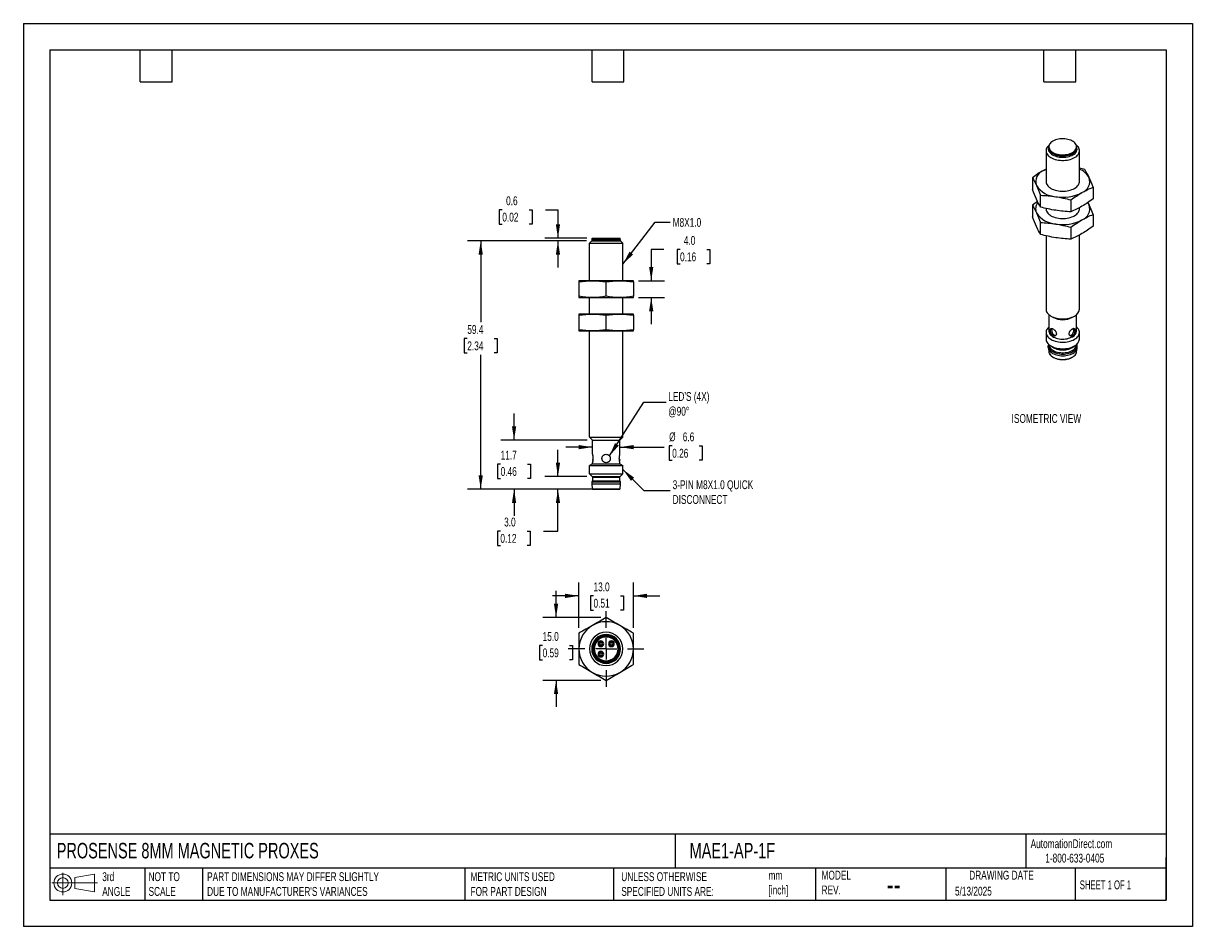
# Model space of a CAD drawing. Header units: millimetres. Extents: x 0 to 279, y 0 to 216.
import ezdxf

# ---------------------------------------------------------------- set-up
doc = ezdxf.new("R2010")
doc.units = ezdxf.units.MM
doc.linetypes.add('CENTERX2', pattern=[20.32, 12.7, -2.54, 2.54, -2.54])
doc.layers.add('CENTER', color=40, linetype='CENTERX2')
doc.layers.add('DIMENSIONS', color=140, linetype='Continuous', lineweight=25)
doc.layers.add('TEXT', color=140, linetype='Continuous', lineweight=25)
doc.styles.add('SLDTEXTSTYLE0', font='TXT', dxfattribs={"width": 0.7})
doc.styles.add('SLDTEXTSTYLE1', font='TXT', dxfattribs={"width": 0.65})
doc.dimstyles.new('SLDDIMSTYLE0', dxfattribs={"dimtxt": 2.158008, "dimasz": 3.302, "dimexe": 0, "dimexo": 0.0625, "dimgap": 0.539502, "dimtad": 0, "dimtih": 1, "dimtoh": 1, "dimdec": 1, "dimrnd": 1e-09, "dimzin": 4, "dimdsep": 46, "dimtxsty": 'SLDTEXTSTYLE0', "dimsah": 1, "dimcen": 0.09, "dimadec": 0, "dimazin": 1, "dimtfac": 1, "dimtdec": 1, "dimtmove": 0, "dimatfit": 0, "dimfxl": 0, "dimfrac": 2, "dimtolj": 1, "dimtzin": 12, "dimarcsym": 0})
doc.dimstyles.new('SLDDIMSTYLE1', dxfattribs={"dimtxt": 2.158008, "dimasz": 3.302, "dimexe": 0, "dimexo": 0.0625, "dimgap": 0.539502, "dimtad": 0, "dimtih": 1, "dimtoh": 1, "dimdec": 1, "dimrnd": 1e-09, "dimzin": 12, "dimdsep": 46, "dimtxsty": 'SLDTEXTSTYLE0', "dimsah": 1, "dimcen": 0.09, "dimadec": 0, "dimazin": 3, "dimtfac": 1, "dimtdec": 1, "dimtmove": 0, "dimatfit": 0, "dimfxl": 0, "dimfrac": 2, "dimtolj": 1, "dimtzin": 12, "dimarcsym": 0})
doc.dimstyles.new('SLDDIMSTYLE2', dxfattribs={"dimtxt": 2.158008, "dimasz": 3.302, "dimexe": 0, "dimexo": 0.0625, "dimgap": 0.539502, "dimtad": 0, "dimtih": 1, "dimtoh": 1, "dimdec": 1, "dimrnd": 1e-09, "dimzin": 12, "dimdsep": 46, "dimtxsty": 'SLDTEXTSTYLE0', "dimsah": 1, "dimcen": 0.09, "dimadec": 0, "dimazin": 3, "dimtfac": 1, "dimtdec": 1, "dimtofl": 0, "dimtmove": 0, "dimatfit": 3, "dimfxl": 0, "dimfrac": 2, "dimtolj": 1, "dimtzin": 12, "dimarcsym": 0})
doc.dimstyles.new('SLDDIMSTYLE3', dxfattribs={"dimtxt": 2.158008, "dimasz": 3.302, "dimexe": 0, "dimexo": 0.0625, "dimgap": 0.539502, "dimtad": 0, "dimtih": 1, "dimtoh": 1, "dimdec": 1, "dimrnd": 1e-09, "dimdsep": 46, "dimtxsty": 'SLDTEXTSTYLE0', "dimsah": 1, "dimcen": 0.09, "dimadec": 0, "dimazin": 2, "dimtfac": 1, "dimtdec": 1, "dimtmove": 0, "dimatfit": 0, "dimfxl": 0, "dimfrac": 2, "dimtolj": 1, "dimtzin": 12, "dimarcsym": 0})
doc.dimstyles.new('SLDDIMSTYLE4', dxfattribs={"dimtxt": 0.18, "dimasz": 3.302, "dimexe": 0, "dimexo": 0.0625, "dimgap": 0, "dimtad": 0, "dimtih": 1, "dimtoh": 1, "dimdec": 0, "dimrnd": 1e-09, "dimzin": 0, "dimdsep": 46, "dimtxsty": 'Standard', "dimsah": 1, "dimcen": 0.09, "dimadec": 0, "dimazin": 0, "dimtfac": 3.302, "dimtdec": 0, "dimtofl": 0, "dimtmove": 0, "dimatfit": 3, "dimfxl": 0, "dimfrac": 2, "dimtolj": 1, "dimtzin": 0, "dimarcsym": 0})

# ---------------------------------------------------------------- blocks, each defined once
blk = doc.blocks.new('Block11')
at = {"color": 7, "linetype": 'Continuous', "lineweight": 18}
for p, q in [((0, 2.88), (10.87, 2.88)), ((2.59, 5.31), (2.59, 0)), ((5.48, 4.17), (10.18, 5.03)), ((5.48, 1.6), (5.48, 4.17)), ((10.18, 5.03), (10.18, 0.73)), ((5.48, 1.6), (10.18, 0.73))]:
    blk.add_line(p, q, dxfattribs=at)
for radius in [2.15, 1.29]:
    blk.add_circle((2.59, 2.88), radius, dxfattribs=at)
blk = doc.blocks.new('Block12')
at = {"color": 7, "linetype": 'Continuous'}
blk.add_blockref('Block11', (0, 0), dxfattribs=at)
blk = doc.blocks.new('_D')
at = {"layer": 'DIMENSIONS'}
for p, q in [((153.03, 161.86), (150.03, 161.86)), ((150.03, 161.86), (150.03, 154.39)), ((156.92, 161.86), (156.2, 161.86)), ((156.2, 161.86), (156.2, 158.43)), ((163.33, 161.86), (164.06, 161.86)), ((164.06, 161.86), (164.06, 158.43)), ((156.2, 158.43), (156.92, 158.43)), ((164.06, 158.43), (163.33, 158.43)), ((147.03, 154.39), (153.2, 154.39)), ((147.03, 150.39), (153.2, 150.39)), ((150.03, 150.39), (150.03, 144.04))]:
    blk.add_line(p, q, dxfattribs=at)
for points in [[(150.03, 154.39), (150.54, 157.69), (149.52, 157.69)], [(150.03, 150.39), (149.52, 147.08), (150.54, 147.08)]]:
    blk.add_solid(points, dxfattribs=at)
at = {"layer": 'DIMENSIONS', "char_height": 2.117, "attachment_point": 1, "style": 'SLDTEXTSTYLE0'}
for s, insert in [('4.0', (157.82, 165.08)), ('0.16', (156.92, 161.16))]:
    blk.add_mtext(s, dxfattribs=dict(at, insert=insert))
blk = doc.blocks.new('_D_1')
at = {"layer": 'DIMENSIONS'}
for p, q in [((127.74, 107.6), (127.74, 113.95)), ((134.64, 107.6), (124.57, 107.6)), ((135.72, 104.56), (124.57, 104.56)), ((127.74, 94.56), (127.74, 104.56)), ((113.98, 94.56), (113.26, 94.56)), ((113.26, 94.56), (113.26, 91.13)), ((120.4, 94.56), (121.12, 94.56)), ((121.12, 94.56), (121.12, 91.13)), ((124.29, 94.56), (127.74, 94.56)), ((113.26, 91.13), (113.98, 91.13)), ((121.12, 91.13), (120.4, 91.13))]:
    blk.add_line(p, q, dxfattribs=at)
for points in [[(127.74, 107.6), (128.25, 110.9), (127.24, 110.9)], [(127.74, 104.56), (127.24, 101.25), (128.25, 101.25)]]:
    blk.add_solid(points, dxfattribs=at)
at = {"layer": 'DIMENSIONS', "char_height": 2.117, "attachment_point": 1, "style": 'SLDTEXTSTYLE0'}
for s, insert in [('3.0', (114.88, 97.77)), ('0.12', (113.98, 93.86))]:
    blk.add_mtext(s, dxfattribs=dict(at, insert=insert))
blk = doc.blocks.new('_D_2')
at = {"layer": 'DIMENSIONS'}
for p, q in [((117.26, 116.3), (117.26, 122.65)), ((134.69, 116.3), (114.08, 116.3)), ((114.05, 110.56), (113.33, 110.56)), ((113.33, 110.56), (113.33, 107.13)), ((120.46, 110.56), (121.19, 110.56)), ((121.19, 110.56), (121.19, 107.13)), ((113.33, 107.13), (114.05, 107.13)), ((121.19, 107.13), (120.46, 107.13)), ((134.78, 104.56), (114.08, 104.56)), ((117.26, 104.56), (117.26, 98.21))]:
    blk.add_line(p, q, dxfattribs=at)
for points in [[(117.26, 116.3), (117.77, 119.6), (116.75, 119.6)], [(117.26, 104.56), (116.75, 101.25), (117.77, 101.25)]]:
    blk.add_solid(points, dxfattribs=at)
at = {"layer": 'DIMENSIONS', "char_height": 2.117, "attachment_point": 1, "style": 'SLDTEXTSTYLE0'}
for s, insert in [('11.7', (114.05, 113.77)), ('0.46', (114.05, 109.86))]:
    blk.add_mtext(s, dxfattribs=dict(at, insert=insert))
blk = doc.blocks.new('_D_3')
at = {"layer": 'DIMENSIONS'}
for p, q in [((134.54, 163.93), (106.11, 163.93)), ((109.29, 163.93), (109.29, 144.5)), ((106.08, 140.59), (105.36, 140.59)), ((105.36, 140.59), (105.36, 137.16)), ((112.49, 140.59), (113.22, 140.59)), ((113.22, 140.59), (113.22, 137.16)), ((105.36, 137.16), (106.08, 137.16)), ((113.22, 137.16), (112.49, 137.16)), ((109.29, 104.56), (109.29, 136.68)), ((135.72, 104.56), (106.11, 104.56))]:
    blk.add_line(p, q, dxfattribs=at)
for points in [[(109.29, 163.93), (108.78, 160.63), (109.79, 160.63)], [(109.29, 104.56), (109.79, 107.86), (108.78, 107.86)]]:
    blk.add_solid(points, dxfattribs=at)
at = {"layer": 'DIMENSIONS', "char_height": 2.117, "attachment_point": 1, "style": 'SLDTEXTSTYLE0'}
for s, insert in [('59.4', (106.08, 143.8)), ('2.34', (106.08, 139.89))]:
    blk.add_mtext(s, dxfattribs=dict(at, insert=insert))
blk = doc.blocks.new('_D_4')
at = {"layer": 'DIMENSIONS'}
for p, q in [((114.45, 171.35), (113.73, 171.35)), ((113.73, 171.35), (113.73, 167.92)), ((120.86, 171.35), (121.59, 171.35)), ((121.59, 171.35), (121.59, 167.92)), ((124.75, 171.35), (127.74, 171.35)), ((127.74, 171.35), (127.74, 164.55)), ((113.73, 167.92), (114.45, 167.92)), ((121.59, 167.92), (120.86, 167.92)), ((134.68, 164.55), (124.57, 164.55)), ((134.54, 163.93), (124.57, 163.93)), ((127.74, 163.93), (127.74, 157.58))]:
    blk.add_line(p, q, dxfattribs=at)
for points in [[(127.74, 164.55), (128.25, 167.85), (127.24, 167.85)], [(127.74, 163.93), (127.24, 160.63), (128.25, 160.63)]]:
    blk.add_solid(points, dxfattribs=at)
at = {"layer": 'DIMENSIONS', "char_height": 2.117, "attachment_point": 1, "style": 'SLDTEXTSTYLE0'}
for s, insert in [('0.6', (115.35, 174.56)), ('0.02', (114.45, 170.65))]:
    blk.add_mtext(s, dxfattribs=dict(at, insert=insert))
blk = doc.blocks.new('_D_5')
at = {"layer": 'DIMENSIONS'}
for p, q in [((135.96, 114.61), (129.61, 114.61)), ((142.56, 114.61), (153.11, 114.61)), ((155.04, 114.92), (154.32, 114.92)), ((154.32, 114.92), (154.32, 111.49)), ((161.46, 114.92), (162.18, 114.92)), ((162.18, 114.92), (162.18, 111.49)), ((135.96, 111.63), (135.96, 111.44)), ((142.56, 111.63), (142.56, 111.44)), ((154.32, 111.49), (155.04, 111.49)), ((162.18, 111.49), (161.46, 111.49))]:
    blk.add_line(p, q, dxfattribs=at)
for points in [[(135.96, 114.61), (132.66, 115.12), (132.66, 114.1)], [(142.56, 114.61), (145.86, 114.1), (145.86, 115.12)]]:
    blk.add_solid(points, dxfattribs=at)
at = {"layer": 'DIMENSIONS', "char_height": 2.117, "attachment_point": 1, "style": 'SLDTEXTSTYLE0'}
for s, insert in [('%%c', (154.31, 118.13)), ('6.6', (157.57, 118.13)), ('0.26', (155.04, 114.21))]:
    blk.add_mtext(s, dxfattribs=dict(at, insert=insert))
blk = doc.blocks.new('_D_6')
at = {"layer": 'DIMENSIONS'}
for p, q in [((132.76, 71.4), (132.76, 82.23)), ((145.76, 71.4), (145.76, 82.23)), ((132.76, 79.06), (126.41, 79.06)), ((136.24, 79.06), (135.52, 79.06)), ((135.52, 79.06), (135.52, 75.63)), ((142.65, 79.06), (143.38, 79.06)), ((143.38, 79.06), (143.38, 75.63)), ((145.76, 79.06), (152.11, 79.06)), ((135.52, 75.63), (136.24, 75.63)), ((143.38, 75.63), (142.65, 75.63))]:
    blk.add_line(p, q, dxfattribs=at)
for points in [[(132.76, 79.06), (129.46, 79.57), (129.46, 78.55)], [(145.76, 79.06), (149.06, 78.55), (149.06, 79.57)]]:
    blk.add_solid(points, dxfattribs=at)
at = {"layer": 'DIMENSIONS', "char_height": 2.117, "attachment_point": 1, "style": 'SLDTEXTSTYLE0'}
for s, insert in [('13.0', (136.24, 82.27)), ('0.51', (136.24, 78.36))]:
    blk.add_mtext(s, dxfattribs=dict(at, insert=insert))
blk = doc.blocks.new('_D_7')
at = {"layer": 'DIMENSIONS'}
for p, q in [((127.29, 73.88), (127.29, 80.23)), ((137.99, 73.88), (124.11, 73.88)), ((124.08, 67.21), (123.36, 67.21)), ((123.36, 67.21), (123.36, 63.78)), ((130.5, 67.21), (131.22, 67.21)), ((131.22, 67.21), (131.22, 63.78)), ((123.36, 63.78), (124.08, 63.78)), ((131.22, 63.78), (130.5, 63.78)), ((137.99, 58.87), (124.11, 58.87)), ((127.29, 58.87), (127.29, 52.52))]:
    blk.add_line(p, q, dxfattribs=at)
for points in [[(127.29, 73.88), (127.8, 77.18), (126.78, 77.18)], [(127.29, 58.87), (126.78, 55.57), (127.8, 55.57)]]:
    blk.add_solid(points, dxfattribs=at)
at = {"layer": 'DIMENSIONS', "char_height": 2.117, "attachment_point": 1, "style": 'SLDTEXTSTYLE0'}
for s, insert in [('15.0', (124.08, 70.42)), ('0.59', (124.08, 66.5))]:
    blk.add_mtext(s, dxfattribs=dict(at, insert=insert))
blk = doc.blocks.new('SW_CENTERMARKSYMBOL_0')
at = {"layer": 'CENTER', "color": 0}
for p, q in [((0, 5.08), (0, 9.04)), ((-5.08, 0), (-9.04, 0)), ((0, 0), (-2.54, 0)), ((0, 0), (0, 2.54)), ((0, 0), (0, -2.54)), ((0, 0), (2.54, 0)), ((5.08, 0), (9.04, 0)), ((0, -5.08), (0, -9.04))]:
    blk.add_line(p, q, dxfattribs=at)

msp = doc.modelspace()

# ---------------------------------------------------------------- linework, layer by layer
at = {"color": 7, "linetype": 'Continuous'}
for p, q in [((0, 215.9), (0, 0)), ((0, 215.9), (279.4, 215.9)), ((279.4, 215.9), (279.4, 0)), ((279.4, 0), (0, 0))]:
    msp.add_line(p, q, dxfattribs=at)
for p, q in [((244.37, 185.45), (244.37, 178.11)), ((245.03, 186.24), (245.03, 186.13)), ((245.05, 186.4), (245.05, 186.24)), ((251.68, 186.24), (251.68, 186.4)), ((251.7, 186.13), (251.7, 186.24)), ((251.7, 186.11), (251.7, 186.13)), ((252.37, 178.11), (252.37, 185.45)), ((241.12, 179.01), (241.12, 176.18)), ((244.37, 181.08), (243.77, 180.76)), ((253.67, 180.95), (252.37, 181.27)), ((255.62, 176.76), (255.62, 173.94)), ((242.35, 173.34), (241.12, 172.47)), ((243.06, 172), (243.06, 174.82)), ((250.31, 173.7), (250.31, 170.87)), ((241.12, 172.47), (241.12, 169.65)), ((244.37, 171.68), (244.37, 171.57)), ((252.37, 171.57), (252.37, 171.87)), ((254.65, 172.54), (254.38, 173.08)), ((243.06, 165.46), (243.06, 168.29)), ((255.62, 170.23), (255.62, 167.41)), ((244.37, 165.14), (244.37, 147.58)), ((250.31, 167.17), (250.31, 164.34)), ((252.37, 147.58), (252.37, 165.34)), ((135.81, 163.93), (135.26, 163.38)), ((135.26, 163.38), (143.26, 163.38)), ((135.26, 154.39), (135.26, 163.38)), ((135.81, 163.93), (142.71, 163.93)), ((135.93, 164.35), (142.6, 164.35)), ((135.93, 164.21), (135.93, 164.35)), ((135.93, 164.21), (142.6, 164.21)), ((135.95, 164.55), (142.58, 164.55)), ((135.95, 164.35), (135.95, 164.55)), ((142.58, 164.35), (142.58, 164.55)), ((142.6, 164.21), (142.6, 164.35)), ((142.71, 163.93), (143.26, 163.38)), ((143.26, 154.39), (143.26, 163.38)), ((136.01, 154.39), (132.76, 154.39)), ((132.76, 154.12), (132.76, 150.66)), ((142.51, 154.39), (136.01, 154.39)), ((139.26, 150.66), (139.26, 154.12)), ((145.76, 154.39), (142.51, 154.39)), ((145.76, 154.12), (145.76, 150.66)), ((132.76, 150.39), (136.01, 150.39)), ((135.26, 146.39), (135.26, 150.39)), ((136.01, 150.39), (142.51, 150.39)), ((142.51, 150.39), (145.76, 150.39)), ((143.26, 146.39), (143.26, 150.39)), ((136.01, 146.39), (132.76, 146.39)), ((132.76, 146.12), (132.76, 142.66)), ((142.51, 146.39), (136.01, 146.39)), ((139.26, 142.66), (139.26, 146.12)), ((145.76, 146.39), (142.51, 146.39)), ((145.76, 146.12), (145.76, 142.66)), ((245.07, 146.27), (245.07, 142.35)), ((245.54, 145.94), (246.03, 145.66)), ((250.7, 145.66), (251.2, 145.94)), ((251.67, 142.35), (251.67, 146.27)), ((132.76, 142.39), (136.01, 142.39)), ((135.26, 117), (135.26, 142.39)), ((136.01, 142.39), (142.51, 142.39)), ((142.51, 142.39), (145.76, 142.39)), ((143.26, 117), (143.26, 142.39)), ((244.37, 142.02), (244.37, 140.43)), ((252.37, 140.43), (252.37, 142.02)), ((244.92, 138.44), (244.92, 138.85)), ((244.93, 138.27), (245.07, 137.33)), ((245.12, 139.05), (245.12, 139.08)), ((245.54, 138.8), (246, 138.53)), ((250.74, 138.53), (251.2, 138.8)), ((251.62, 139.05), (251.62, 139.08)), ((251.67, 137.33), (251.8, 138.27)), ((251.82, 138.44), (251.82, 138.85)), ((135.26, 117), (143.26, 117)), ((135.96, 116.3), (135.26, 117)), ((135.96, 116.3), (142.56, 116.3)), ((135.96, 112.9), (135.96, 116.3)), ((142.56, 116.3), (143.26, 117)), ((142.56, 112.9), (142.56, 116.3)), ((135.96, 110.6), (135.26, 110.19)), ((135.26, 110.19), (143.26, 110.19)), ((135.26, 108.25), (135.26, 110.19)), ((135.96, 110.6), (135.96, 110.9)), ((135.96, 110.6), (142.56, 110.6)), ((142.56, 110.6), (142.56, 110.9)), ((142.56, 110.6), (143.26, 110.19)), ((143.26, 108.25), (143.26, 110.19)), ((135.26, 108.25), (143.26, 108.25)), ((135.91, 107.6), (135.26, 108.25)), ((136.01, 106.56), (135.81, 106.31)), ((135.81, 106.31), (135.81, 105.81)), ((135.81, 106.31), (136.82, 106.31)), ((135.91, 107.6), (142.61, 107.6)), ((136.08, 107.5), (136.01, 107.43)), ((136.01, 107.43), (136.01, 106.56)), ((136.01, 107.43), (136.96, 107.43)), ((136.01, 106.56), (136.96, 106.56)), ((136.08, 107.6), (136.08, 107.5)), ((136.08, 107.5), (137.01, 107.5)), ((136.82, 106.31), (142.71, 106.31)), ((136.96, 107.43), (142.51, 107.43)), ((136.96, 106.56), (142.51, 106.56)), ((137.01, 107.5), (142.44, 107.5)), ((142.44, 107.5), (142.44, 107.6)), ((142.51, 107.43), (142.44, 107.5)), ((142.51, 106.56), (142.51, 107.43)), ((142.71, 106.31), (142.51, 106.56)), ((142.61, 107.6), (143.26, 108.25)), ((142.71, 105.81), (142.71, 106.31)), ((135.81, 105.81), (135.95, 104.65)), ((135.81, 105.81), (136.82, 105.81)), ((135.95, 104.65), (136.92, 104.65)), ((136.05, 104.56), (136.99, 104.56)), ((136.82, 105.81), (142.71, 105.81)), ((136.92, 104.65), (142.57, 104.65)), ((136.99, 104.56), (142.47, 104.56)), ((142.57, 104.65), (142.71, 105.81)), ((137.61, 67.2), (137.54, 67.13)), ((138.44, 68.03), (138.51, 68.1)), ((140.08, 68.03), (140.01, 68.1)), ((140.91, 67.2), (140.98, 67.13)), ((137.61, 65.55), (137.54, 65.63)), ((138.44, 64.72), (138.51, 64.65)), ((141.31, 64.33), (141.32, 64.32))]:
    msp.add_line(p, q)
at = {"flags": 128}
for points in [[(246.02, 187.75), (245.77, 187.59), (245.55, 187.41), (245.36, 187.21), (245.22, 187), (245.12, 186.79), (245.06, 186.57), (245.05, 186.35), (245.09, 186.12), (245.17, 185.91), (245.29, 185.7), (245.45, 185.49), (245.65, 185.3), (245.89, 185.13), (246.16, 184.97), (246.47, 184.83), (246.79, 184.72), (247.14, 184.62), (247.51, 184.55), (247.89, 184.51), (248.27, 184.49), (248.66, 184.5), (249.04, 184.53), (249.41, 184.59), (249.77, 184.67), (250.11, 184.77), (250.42, 184.9), (250.71, 185.05)], [(250.71, 185.05), (250.97, 185.21), (251.19, 185.4), (251.37, 185.59), (251.51, 185.8), (251.61, 186.01), (251.67, 186.23), (251.68, 186.46), (251.65, 186.68), (251.57, 186.9), (251.45, 187.11), (251.29, 187.31), (251.08, 187.5), (250.84, 187.67), (250.57, 187.83), (250.27, 187.97), (249.94, 188.09), (249.59, 188.18), (249.23, 188.25), (248.85, 188.3), (248.46, 188.31), (248.08, 188.31), (247.7, 188.28), (247.32, 188.22), (246.97, 188.14), (246.63, 188.03), (246.31, 187.9), (246.02, 187.75)], [(245.13, 186.8), (245.01, 186.71), (244.8, 186.5), (244.63, 186.28), (244.5, 186.05), (244.42, 185.81), (244.37, 185.57), (244.37, 185.33), (244.42, 185.09), (244.5, 184.85), (244.63, 184.62), (244.8, 184.4), (245.01, 184.19), (245.26, 184), (245.54, 183.82), (245.85, 183.66), (246.19, 183.51), (246.55, 183.39), (246.93, 183.29), (247.33, 183.22), (247.74, 183.17), (248.16, 183.14), (248.58, 183.14), (248.99, 183.17), (249.4, 183.22), (249.8, 183.29), (250.18, 183.39), (250.55, 183.51), (250.88, 183.66), (251.2, 183.82)], [(245.05, 186.46), (245, 186.34), (244.94, 186.12), (244.92, 185.9), (244.94, 185.67), (245, 185.45), (245.11, 185.24), (245.26, 185.03), (245.44, 184.84), (245.67, 184.66), (245.93, 184.49), (246.21, 184.34), (246.53, 184.21), (246.87, 184.1), (247.23, 184.02), (247.6, 183.95), (247.98, 183.92), (248.37, 183.9), (248.75, 183.92), (249.14, 183.95), (249.51, 184.02), (249.87, 184.1), (250.2, 184.21), (250.52, 184.34), (250.81, 184.49)], [(245.05, 186.46), (245.04, 186.41), (245.03, 186.18), (245.07, 185.96), (245.15, 185.74), (245.27, 185.53), (245.43, 185.32), (245.64, 185.13), (245.88, 184.96), (246.15, 184.8), (246.45, 184.66), (246.78, 184.54), (247.14, 184.45), (247.5, 184.38), (247.88, 184.33), (248.27, 184.31), (248.66, 184.32), (249.04, 184.35), (249.42, 184.41), (249.78, 184.49), (250.12, 184.6), (250.44, 184.73), (250.73, 184.88)], [(245.03, 186.13), (245.03, 186.07), (245.07, 185.85), (245.15, 185.63), (245.27, 185.42), (245.43, 185.22), (245.64, 185.02), (245.88, 184.85), (246.15, 184.69), (246.45, 184.55), (246.78, 184.43), (247.14, 184.34), (247.5, 184.27), (247.88, 184.22), (248.27, 184.2), (248.66, 184.21), (249.04, 184.24), (249.42, 184.3), (249.78, 184.38), (250.12, 184.49), (250.44, 184.62), (250.73, 184.77)], [(245.05, 186.24), (245.05, 186.18), (245.09, 185.96), (245.17, 185.74), (245.29, 185.53), (245.45, 185.33), (245.65, 185.14), (245.89, 184.97), (246.16, 184.81), (246.47, 184.67), (246.79, 184.55), (247.14, 184.46), (247.51, 184.39), (247.89, 184.34), (248.27, 184.33), (248.66, 184.33), (249.04, 184.36), (249.41, 184.42), (249.77, 184.5), (250.11, 184.61), (250.42, 184.74), (250.71, 184.89)], [(251.2, 183.82), (251.48, 184), (251.72, 184.19), (251.93, 184.4), (252.1, 184.62), (252.23, 184.85), (252.32, 185.09), (252.36, 185.33), (252.36, 185.57), (252.32, 185.81), (252.23, 186.05), (252.1, 186.28), (251.93, 186.5), (251.72, 186.71), (251.61, 186.8)], [(243.77, 180.76), (244.19, 180.98), (244.37, 181.06)], [(244.37, 178.11), (244.37, 177.98), (244.42, 177.74), (244.5, 177.51), (244.63, 177.28), (244.8, 177.06), (245.01, 176.85), (245.26, 176.65), (245.54, 176.47), (245.85, 176.31), (246.19, 176.17), (246.55, 176.05), (246.93, 175.95), (247.33, 175.88), (247.74, 175.82), (248.16, 175.8), (248.58, 175.8), (248.99, 175.82), (249.4, 175.88), (249.8, 175.95), (250.18, 176.05), (250.55, 176.17), (250.88, 176.31), (251.2, 176.47), (251.48, 176.65), (251.72, 176.85), (251.93, 177.06), (252.1, 177.28), (252.23, 177.51), (252.32, 177.74), (252.36, 177.98), (252.37, 178.11)], [(244.37, 171.57), (244.37, 171.45), (244.42, 171.21), (244.5, 170.98), (244.63, 170.75), (244.8, 170.53), (245.01, 170.32), (245.26, 170.12), (245.54, 169.94), (245.85, 169.78), (246.19, 169.64), (246.55, 169.52), (246.93, 169.42), (247.33, 169.34), (247.74, 169.29), (248.16, 169.27), (248.58, 169.27), (248.99, 169.29), (249.4, 169.34), (249.8, 169.42), (250.18, 169.52), (250.55, 169.64), (250.88, 169.78), (251.2, 169.94), (251.48, 170.12), (251.72, 170.32), (251.93, 170.53), (252.1, 170.75), (252.23, 170.98), (252.32, 171.21), (252.36, 171.45), (252.37, 171.57)], [(254.35, 173.04), (254.48, 172.86), (254.65, 172.54)], [(244.37, 147.58), (244.37, 147.45), (244.42, 147.21), (244.5, 146.98), (244.63, 146.75), (244.8, 146.53), (245.01, 146.32), (245.26, 146.12), (245.54, 145.94), (245.85, 145.78), (246.19, 145.64), (246.55, 145.52), (246.93, 145.42), (247.33, 145.34), (247.74, 145.29), (248.16, 145.27), (248.58, 145.27), (248.99, 145.29), (249.4, 145.34), (249.8, 145.42), (250.18, 145.52), (250.55, 145.64), (250.88, 145.78), (251.2, 145.94)], [(245.07, 143.32), (245.01, 143.28), (244.8, 143.07), (244.63, 142.85), (244.5, 142.62), (244.42, 142.38), (244.37, 142.14), (244.37, 141.9), (244.42, 141.66), (244.5, 141.42), (244.63, 141.19), (244.8, 140.97), (245.01, 140.76), (245.26, 140.57), (245.54, 140.39), (245.85, 140.22), (246.19, 140.08), (246.55, 139.96), (246.93, 139.86), (247.33, 139.79), (247.74, 139.74), (248.16, 139.71), (248.58, 139.71), (248.99, 139.74), (249.4, 139.79), (249.8, 139.86), (250.18, 139.96), (250.55, 140.08), (250.88, 140.22), (251.2, 140.39)], [(251.2, 140.39), (251.48, 140.57), (251.72, 140.76), (251.93, 140.97), (252.1, 141.19), (252.23, 141.42), (252.32, 141.66), (252.36, 141.9), (252.36, 142.14), (252.32, 142.38), (252.23, 142.62), (252.1, 142.85), (251.93, 143.07), (251.72, 143.28), (251.67, 143.32)], [(244.37, 140.43), (244.37, 140.31), (244.42, 140.07), (244.5, 139.83), (244.63, 139.6), (244.8, 139.38), (245.01, 139.17), (245.26, 138.98), (245.54, 138.8), (245.85, 138.64), (246.19, 138.49), (246.55, 138.37), (246.93, 138.27), (247.33, 138.2), (247.74, 138.15), (248.16, 138.12), (248.58, 138.12), (248.99, 138.15), (249.4, 138.2), (249.8, 138.27), (250.18, 138.37), (250.55, 138.49), (250.88, 138.64), (251.2, 138.8)], [(245.07, 142.35), (245.07, 142.29), (245.1, 142.07), (245.18, 141.86), (245.3, 141.65), (245.46, 141.45), (245.66, 141.26), (245.9, 141.08), (246.17, 140.93), (246.47, 140.79), (246.8, 140.67), (247.15, 140.58), (247.51, 140.51), (247.89, 140.46), (248.27, 140.45), (248.65, 140.45), (249.03, 140.48), (249.41, 140.54), (249.76, 140.62), (250.1, 140.73), (250.41, 140.86), (250.7, 141)], [(244.97, 139.21), (244.94, 139.07), (244.92, 138.85)], [(244.92, 138.85), (244.94, 138.62), (245, 138.4), (245.11, 138.19), (245.26, 137.98), (245.45, 137.79), (245.67, 137.6), (245.93, 137.44), (246.22, 137.29), (246.53, 137.16), (246.87, 137.05), (247.23, 136.97), (247.6, 136.9), (247.98, 136.87), (248.37, 136.85), (248.75, 136.87), (249.13, 136.9), (249.51, 136.97), (249.86, 137.05), (250.2, 137.16), (250.52, 137.29), (250.81, 137.44), (251.06, 137.6), (251.29, 137.79), (251.48, 137.98), (251.62, 138.19), (251.73, 138.4), (251.8, 138.62), (251.82, 138.85)], [(244.92, 138.44), (244.94, 138.22), (245, 137.99), (245.11, 137.78), (245.26, 137.57), (245.45, 137.38), (245.67, 137.2), (245.93, 137.03), (246.22, 136.88), (246.53, 136.75), (246.87, 136.64), (247.23, 136.56), (247.6, 136.5), (247.98, 136.46), (248.37, 136.45), (248.75, 136.46), (249.13, 136.5), (249.51, 136.56), (249.86, 136.64), (250.2, 136.75), (250.52, 136.88), (250.81, 137.03), (251.06, 137.2), (251.29, 137.38), (251.48, 137.57), (251.62, 137.78), (251.73, 137.99), (251.8, 138.22), (251.82, 138.44)], [(245.07, 137.33), (245.08, 137.27), (245.12, 137.12)], [(245.12, 139.05), (245.14, 138.83), (245.2, 138.62), (245.31, 138.41), (245.46, 138.21), (245.65, 138.02), (245.88, 137.84), (246.14, 137.69), (246.43, 137.55), (246.74, 137.43), (247.08, 137.33), (247.44, 137.25), (247.8, 137.2), (248.18, 137.18), (248.56, 137.18), (248.93, 137.2), (249.3, 137.25), (249.65, 137.33), (249.99, 137.43), (250.31, 137.55), (250.6, 137.69), (250.86, 137.84), (251.08, 138.02), (251.27, 138.21), (251.42, 138.41), (251.53, 138.62), (251.6, 138.83), (251.62, 139.05)], [(245.12, 137.12), (245.15, 137.05), (245.26, 136.84), (245.41, 136.63), (245.6, 136.44), (245.83, 136.26), (246.1, 136.1), (246.39, 135.96), (246.71, 135.83), (247.06, 135.73), (247.42, 135.66), (247.79, 135.61), (248.17, 135.58), (248.56, 135.58), (248.94, 135.61), (249.32, 135.66), (249.68, 135.73), (250.02, 135.83), (250.34, 135.96), (250.64, 136.1), (250.9, 136.26), (251.13, 136.44), (251.33, 136.63), (251.48, 136.84), (251.59, 137.05), (251.63, 137.16)], [(251.63, 137.16), (251.66, 137.27), (251.67, 137.33)], [(251.82, 138.85), (251.8, 139.07), (251.76, 139.21)]]:
    msp.add_lwpolyline(points, dxfattribs=at)
for centre, radius, start, end in [((250.07, 186.37), 1.62, 293.3754, 355.3044), ((250.13, 186.32), 1.56, 292.4923, 5.1972), ((250.07, 186.27), 1.63, 293.4516, 354.5231), ((250.28, 185.9), 1.51, 290.4905, 21.7064), ((244.78, 178.09), 2.86, 110.7421, 199.461), ((250.74, 176.89), 4.48, 29.1948, 68.6378), ((251.95, 178.12), 2.86, 290.7421, 19.461), ((247.04, 180.4), 5.93, 213.4389, 266.5665), ((248.38, 184.31), 9.98, 260.2289, 297.3572), ((244.23, 171.58), 2.35, 139.2154, 204.6672), ((247.04, 173.87), 5.93, 213.4389, 266.5665), ((251.95, 171.59), 2.86, 290.7421, 19.461), ((248.38, 177.78), 9.98, 260.2289, 297.3572), ((135.53, 164.21), 0.4, 315, 0), ((143, 164.21), 0.4, 180, 225), ((248.37, 150.12), 5.04, 242.3989, 297.5957), ((250.39, 147.76), 1.99, 294.0092, 354.6707), ((250.06, 142.48), 1.61, 293.3754, 355.3044), ((250.39, 140.62), 1.99, 294.0092, 354.6707), ((248.37, 142.45), 4.61, 233.767, 306.233), ((248.37, 143.06), 5.11, 242.3989, 297.5957), ((136.05, 104.66), 0.1, 186.8428, 270), ((142.47, 104.66), 0.1, 270, 353.1572), ((139.26, 66.38), 6.5, 60, 120), ((139.26, 66.38), 6.5, 120, 180), ((139.26, 66.38), 4, 0, 180), ((139.26, 66.38), 6.5, 0, 60), ((139.26, 66.38), 3.45, 135, 315), ((139.26, 66.38), 3.31, 135, 315), ((139.26, 66.38), 3.21, 135, 315), ((139.26, 66.38), 3.12, 135, 315), ((139.26, 66.38), 3.09, 135, 315), ((139.26, 66.38), 2.91, 135, 315), ((139.26, 66.38), 2.9, 135, 315), ((139.26, 66.38), 2.85, 135, 315), ((139.26, 66.38), 3.45, 315, 135), ((139.26, 66.38), 3.31, 315, 135), ((139.26, 66.38), 3.21, 315, 135), ((139.26, 66.38), 3.12, 315, 135), ((139.26, 66.38), 3.09, 315, 135), ((139.26, 66.38), 2.91, 315, 135), ((139.26, 66.38), 2.9, 315, 135), ((139.26, 66.38), 2.85, 315, 135), ((138.02, 67.61), 0.688, 45, 225), ((138.02, 67.61), 0.587, 45, 225), ((137.25, 67.73), 0.3, 330.106, 335.9686), ((138.02, 67.61), 0.515, 183.8035, 206.1965), ((138.02, 67.61), 0.5, 90, 270), ((138.02, 67.61), 0.688, 225, 45), ((137.41, 67.13), 0.3, 54.0489, 59.9084), ((138.02, 67.61), 0.587, 225, 45), ((138.02, 67.61), 0.25, 90, 270), ((138.02, 67.61), 0.5, 270, 90), ((138.02, 67.61), 0.25, 270, 90), ((137.91, 68.39), 0.3, 294.0489, 299.9084), ((138.02, 67.61), 0.515, 63.8035, 86.1965), ((138.51, 68.23), 0.3, 210.106, 215.9686), ((138.31, 66.89), 0.3, 90.106, 95.9686), ((138.02, 67.61), 0.515, 303.8035, 315), ((138.02, 67.61), 0.515, 315, 326.1965), ((138.75, 67.33), 0.3, 174.0314, 179.894), ((140.5, 67.61), 0.688, 135, 315), ((140.5, 67.61), 0.588, 135, 315), ((140.5, 67.61), 0.5, 90, 270), ((140.5, 67.61), 0.688, 315, 135), ((139.77, 67.33), 0.3, 0.106, 5.9686), ((140.5, 67.61), 0.515, 213.8035, 236.1965), ((140.5, 67.61), 0.588, 315, 135), ((140.21, 66.89), 0.3, 84.0314, 89.894), ((140.01, 68.23), 0.3, 324.0489, 329.9084), ((140.5, 67.61), 0.25, 90, 270), ((140.5, 67.61), 0.515, 93.8035, 116.1965), ((140.61, 68.39), 0.3, 240.106, 245.9686), ((140.5, 67.61), 0.5, 270, 90), ((140.5, 67.61), 0.25, 270, 90), ((141.11, 67.13), 0.3, 120.106, 125.9686), ((140.5, 67.61), 0.515, 333.8035, 356.1965), ((141.27, 67.73), 0.3, 204.0489, 209.9084), ((139.26, 66.38), 6.5, 180, 240), ((139.26, 66.38), 4, 180, 0), ((138.02, 65.14), 0.688, 135, 315), ((138.02, 65.14), 0.588, 135, 315), ((138.02, 65.14), 0.515, 153.8035, 176.1965), ((137.25, 65.02), 0.3, 24.0489, 29.9084), ((138.02, 65.14), 0.5, 90, 270), ((138.02, 65.14), 0.688, 315, 135), ((137.41, 65.63), 0.3, 300.106, 305.9686), ((138.02, 65.14), 0.588, 315, 135), ((138.02, 65.14), 0.25, 90, 270), ((138.02, 65.14), 0.5, 270, 90), ((138.02, 65.14), 0.25, 270, 90), ((137.91, 64.37), 0.3, 60.106, 65.9686), ((138.02, 65.14), 0.515, 273.8035, 296.1965), ((138.51, 64.53), 0.3, 144.0489, 149.9084), ((138.31, 65.87), 0.3, 264.0314, 269.894), ((138.02, 65.14), 0.515, 33.8035, 56.1965), ((138.75, 65.43), 0.3, 180.106, 185.9686), ((139.26, 66.38), 6.5, 300, 0), ((139.26, 66.38), 6.5, 240, 300)]:
    msp.add_arc(centre, radius, start, end)
for points in [[(243.77, 180.76), (242.88, 180.25), (242, 179.65), (241.12, 179.01)], [(241.12, 179.01), (241.44, 178.45), (241.76, 177.84), (242.09, 177.13)], [(254.65, 179.08), (254.32, 179.78), (254, 180.39), (253.67, 180.95)], [(255.62, 176.76), (255.29, 177.59), (254.97, 178.38), (254.65, 179.08)], [(242.09, 173.87), (241.76, 174.57), (241.44, 175.35), (241.12, 176.18)], [(242.09, 177.13), (242.41, 176.43), (242.74, 175.65), (243.06, 174.82)], [(252.96, 175.45), (253.85, 175.97), (254.74, 176.39), (255.62, 176.76)], [(243.06, 172), (242.74, 172.55), (242.41, 173.17), (242.09, 173.87)], [(243.06, 174.82), (244.26, 174.77), (245.47, 174.67), (246.68, 174.48)], [(246.68, 174.48), (247.9, 174.29), (249.11, 174.02), (250.31, 173.7)], [(250.31, 173.7), (251.19, 174.35), (252.07, 174.94), (252.96, 175.45)], [(255.62, 173.94), (254.74, 173.29), (253.85, 172.7), (252.96, 172.19)], [(241.12, 172.47), (241.44, 171.92), (241.76, 171.3), (242.09, 170.6)], [(242.09, 170.6), (242.41, 169.9), (242.74, 169.12), (243.06, 168.29)], [(246.68, 171.22), (245.47, 171.4), (244.26, 171.67), (243.06, 172)], [(250.31, 170.87), (249.11, 170.92), (247.9, 171.03), (246.68, 171.22)], [(252.96, 172.19), (252.07, 171.67), (251.19, 171.25), (250.31, 170.87)], [(255.62, 170.23), (255.29, 171.06), (254.97, 171.84), (254.65, 172.54)], [(242.09, 167.34), (241.76, 168.04), (241.44, 168.82), (241.12, 169.65)], [(243.06, 168.29), (244.26, 168.24), (245.47, 168.14), (246.68, 167.95)], [(246.68, 167.95), (247.9, 167.76), (249.11, 167.49), (250.31, 167.17)], [(250.31, 167.17), (251.19, 167.81), (252.07, 168.41), (252.96, 168.92)], [(252.96, 168.92), (253.85, 169.43), (254.74, 169.86), (255.62, 170.23)], [(243.06, 165.46), (242.74, 166.02), (242.41, 166.63), (242.09, 167.34)], [(246.68, 164.68), (245.47, 164.87), (244.26, 165.14), (243.06, 165.46)], [(252.96, 165.65), (252.07, 165.14), (251.19, 164.71), (250.31, 164.34)], [(255.62, 167.41), (254.74, 166.76), (253.85, 166.17), (252.96, 165.65)], [(250.31, 164.34), (249.11, 164.39), (247.9, 164.49), (246.68, 164.68)], [(132.76, 154.12), (133.84, 154.28), (134.92, 154.39), (136.01, 154.39)], [(132.76, 154.39), (132.76, 154.39), (132.76, 154.28), (132.76, 154.12)], [(136.01, 154.39), (137.1, 154.39), (138.18, 154.28), (139.26, 154.12)], [(139.26, 154.12), (140.34, 154.28), (141.42, 154.39), (142.51, 154.39)], [(142.51, 154.39), (143.6, 154.39), (144.68, 154.28), (145.76, 154.12)], [(145.76, 154.12), (145.76, 154.28), (145.76, 154.39), (145.76, 154.39)], [(136.01, 150.39), (134.92, 150.39), (133.84, 150.49), (132.76, 150.66)], [(132.76, 150.66), (132.76, 150.49), (132.76, 150.39), (132.76, 150.39)], [(139.26, 150.66), (138.18, 150.49), (137.1, 150.39), (136.01, 150.39)], [(142.51, 150.39), (141.42, 150.39), (140.34, 150.49), (139.26, 150.66)], [(145.76, 150.66), (144.68, 150.49), (143.6, 150.39), (142.51, 150.39)], [(145.76, 150.39), (145.76, 150.39), (145.76, 150.49), (145.76, 150.66)], [(132.76, 146.12), (133.84, 146.28), (134.92, 146.39), (136.01, 146.39)], [(132.76, 146.39), (132.76, 146.39), (132.76, 146.28), (132.76, 146.12)], [(136.01, 146.39), (137.1, 146.39), (138.18, 146.28), (139.26, 146.12)], [(139.26, 146.12), (140.34, 146.28), (141.42, 146.39), (142.51, 146.39)], [(142.51, 146.39), (143.6, 146.39), (144.68, 146.28), (145.76, 146.12)], [(145.76, 146.12), (145.76, 146.28), (145.76, 146.39), (145.76, 146.39)], [(136.01, 142.39), (134.92, 142.39), (133.84, 142.49), (132.76, 142.66)], [(132.76, 142.66), (132.76, 142.49), (132.76, 142.39), (132.76, 142.39)], [(139.26, 142.66), (138.18, 142.49), (137.1, 142.39), (136.01, 142.39)], [(142.51, 142.39), (141.42, 142.39), (140.34, 142.49), (139.26, 142.66)], [(145.76, 142.66), (144.68, 142.49), (143.6, 142.39), (142.51, 142.39)], [(145.76, 142.39), (145.76, 142.39), (145.76, 142.49), (145.76, 142.66)], [(139.26, 73.88), (138.18, 73.26), (137.1, 72.63), (136.01, 72.01)], [(142.51, 72.01), (141.42, 72.63), (140.34, 73.26), (139.26, 73.88)], [(136.01, 72.01), (134.92, 71.38), (133.84, 70.75), (132.76, 70.13)], [(132.76, 70.13), (132.76, 68.88), (132.76, 67.63), (132.76, 66.38)], [(145.76, 70.13), (144.68, 70.75), (143.6, 71.38), (142.51, 72.01)], [(145.76, 66.38), (145.76, 67.63), (145.76, 68.88), (145.76, 70.13)], [(132.76, 66.38), (132.76, 65.12), (132.76, 63.87), (132.76, 62.62)], [(145.76, 62.62), (145.76, 63.87), (145.76, 65.12), (145.76, 66.38)], [(132.76, 62.62), (133.84, 62), (134.92, 61.38), (136.01, 60.75)], [(142.51, 60.75), (143.6, 61.38), (144.68, 62), (145.76, 62.62)], [(136.01, 60.75), (137.1, 60.12), (138.18, 59.49), (139.26, 58.87)], [(139.26, 58.87), (140.34, 59.49), (141.42, 60.12), (142.51, 60.75)]]:
    msp.add_open_spline(points, degree=3)
for points, knots in [([(245.44, 142.54), (245.44, 142.56), (245.44, 142.61), (245.44, 142.69), (245.46, 142.75), (245.48, 142.83), (245.52, 142.91), (245.58, 142.97), (245.67, 142.99), (245.81, 142.99), (246.03, 142.9), (246.28, 142.72), (246.46, 142.54), (246.59, 142.39), (246.7, 142.22), (246.78, 142.05), (246.84, 141.88), (246.85, 141.77), (246.85, 141.72)], [0, 0, 0, 0, 0.03134, 0.062435, 0.093617, 0.125214, 0.187547, 0.2504, 0.313075, 0.375602, 0.500069, 0.62451, 0.686974, 0.749618, 0.812389, 0.874675, 0.937504, 1, 1, 1, 1]), ([(246.85, 141.72), (246.85, 141.69), (246.85, 141.64), (246.83, 141.56), (246.81, 141.49), (246.77, 141.4), (246.7, 141.31), (246.59, 141.22), (246.46, 141.17), (246.28, 141.15), (246.03, 141.22), (245.81, 141.42), (245.67, 141.63), (245.58, 141.81), (245.52, 141.99), (245.47, 142.18), (245.44, 142.37), (245.44, 142.48), (245.44, 142.54)], [0, 0, 0, 0, 0.031385, 0.062525, 0.093752, 0.125396, 0.187714, 0.25055, 0.313146, 0.375594, 0.499945, 0.624489, 0.687077, 0.749845, 0.812662, 0.874991, 0.93766, 1, 1, 1, 1]), ([(245.76, 142.98), (245.76, 142.98), (245.74, 142.95), (245.72, 142.85), (245.72, 142.75), (245.72, 142.7)], [0, 0, 0, 0, 0.081306, 0.542341, 1, 1, 1, 1]), ([(245.72, 142.7), (245.72, 142.64), (245.72, 142.53), (245.76, 142.28), (245.85, 141.96), (246, 141.67), (246.16, 141.49), (246.3, 141.39), (246.44, 141.33), (246.58, 141.3), (246.66, 141.33), (246.7, 141.35)], [0, 0, 0, 0, 0.092193, 0.185091, 0.369559, 0.553977, 0.646749, 0.739069, 0.831378, 0.924185, 1, 1, 1, 1]), ([(250.7, 141.25), (250.68, 141.23), (250.63, 141.21), (250.56, 141.18), (250.49, 141.17), (250.39, 141.16), (250.27, 141.17), (250.14, 141.22), (250.03, 141.31), (249.92, 141.46), (249.86, 141.71), (249.92, 142), (250.03, 142.22), (250.14, 142.39), (250.27, 142.54), (250.41, 142.67), (250.56, 142.79), (250.65, 142.85), (250.7, 142.88)], [0, 0, 0, 0, 0.031406, 0.06257, 0.093799, 0.125398, 0.187883, 0.250548, 0.313315, 0.375596, 0.499938, 0.624483, 0.686904, 0.749845, 0.81249, 0.874985, 0.937614, 1, 1, 1, 1]), ([(250.44, 141.4), (250.48, 141.43), (250.57, 141.49), (250.73, 141.67), (250.89, 141.96), (250.98, 142.28), (251.01, 142.53), (251.02, 142.7), (251.01, 142.85), (251, 142.95), (250.98, 142.98), (250.97, 142.98)], [0, 0, 0, 0, 0.098293, 0.197106, 0.393139, 0.589, 0.687729, 0.785721, 0.883778, 0.982855, 1, 1, 1, 1]), ([(250.7, 142.88), (250.72, 142.89), (250.77, 142.92), (250.84, 142.95), (250.9, 142.97), (250.98, 142.99), (251.06, 142.99), (251.15, 142.97), (251.22, 142.91), (251.28, 142.78), (251.31, 142.55), (251.28, 142.24), (251.22, 141.99), (251.15, 141.81), (251.06, 141.63), (250.96, 141.47), (250.84, 141.34), (250.75, 141.28), (250.7, 141.25)], [0, 0, 0, 0, 0.031359, 0.062479, 0.093663, 0.125214, 0.187714, 0.250395, 0.313243, 0.375604, 0.500062, 0.624502, 0.6868, 0.749617, 0.812218, 0.874672, 0.937458, 1, 1, 1, 1]), ([(250.03, 141.35), (250.07, 141.33), (250.15, 141.3), (250.29, 141.33), (250.39, 141.38), (250.44, 141.4)], [0, 0, 0, 0, 0.290359, 0.64607, 1, 1, 1, 1]), ([(245.12, 137.11), (245.14, 137.06), (245.18, 136.94), (245.29, 136.76), (245.44, 136.57), (245.63, 136.39), (245.85, 136.22), (246.1, 136.07), (246.38, 135.93), (246.68, 135.81), (247, 135.71), (247.33, 135.64), (247.68, 135.58), (248.03, 135.55), (248.39, 135.54), (248.75, 135.55), (249.11, 135.59), (249.45, 135.65), (249.79, 135.73), (250.1, 135.83), (250.4, 135.95), (250.67, 136.09), (250.92, 136.24), (251.14, 136.41), (251.32, 136.6), (251.47, 136.8), (251.57, 136.98), (251.61, 137.1), (251.62, 137.15)], [0, 0, 0, 0, 0.027472, 0.066113, 0.105068, 0.144301, 0.183722, 0.22324, 0.262786, 0.302319, 0.341827, 0.381308, 0.420767, 0.460209, 0.499643, 0.539076, 0.578515, 0.617968, 0.657443, 0.696947, 0.73649, 0.776074, 0.815698, 0.855349, 0.894976, 0.934504, 0.973827, 1, 1, 1, 1]), ([(135.96, 112.9), (135.96, 112.9), (135.96, 112.89), (135.97, 112.88), (135.97, 112.86), (135.99, 112.81), (136.01, 112.73), (136.04, 112.61), (136.07, 112.46), (136.1, 112.23), (136.12, 111.9), (136.1, 111.57), (136.07, 111.34), (136.04, 111.19), (136.01, 111.06), (135.98, 110.97), (135.96, 110.91), (135.96, 110.9), (135.96, 110.9)], [0, 0, 0, 0, 0.031359, 0.062479, 0.093663, 0.125214, 0.187714, 0.250395, 0.313243, 0.375604, 0.500062, 0.624502, 0.6868, 0.749617, 0.812218, 0.874672, 0.937458, 1, 1, 1, 1]), ([(138.26, 111.9), (138.26, 111.93), (138.26, 112), (138.28, 112.09), (138.3, 112.19), (138.35, 112.31), (138.42, 112.46), (138.55, 112.61), (138.7, 112.73), (138.93, 112.86), (139.26, 112.92), (139.59, 112.86), (139.82, 112.73), (139.97, 112.61), (140.1, 112.46), (140.19, 112.28), (140.25, 112.09), (140.26, 111.96), (140.26, 111.9)], [0, 0, 0, 0, 0.03134, 0.062435, 0.093617, 0.125214, 0.187547, 0.2504, 0.313075, 0.375602, 0.500069, 0.62451, 0.686974, 0.749618, 0.812389, 0.874675, 0.937504, 1, 1, 1, 1]), ([(140.26, 111.9), (140.26, 111.86), (140.26, 111.8), (140.24, 111.7), (140.22, 111.61), (140.17, 111.48), (140.1, 111.34), (139.97, 111.19), (139.82, 111.06), (139.59, 110.94), (139.26, 110.87), (138.93, 110.94), (138.7, 111.06), (138.55, 111.19), (138.42, 111.34), (138.33, 111.51), (138.27, 111.7), (138.26, 111.83), (138.26, 111.9)], [0, 0, 0, 0, 0.031385, 0.062525, 0.093752, 0.125396, 0.187714, 0.25055, 0.313146, 0.375594, 0.499945, 0.624489, 0.687077, 0.749845, 0.812662, 0.874991, 0.93766, 1, 1, 1, 1]), ([(142.56, 110.9), (142.56, 110.9), (142.56, 110.9), (142.55, 110.91), (142.55, 110.94), (142.53, 110.98), (142.51, 111.06), (142.48, 111.19), (142.45, 111.34), (142.42, 111.57), (142.4, 111.9), (142.42, 112.23), (142.45, 112.46), (142.48, 112.61), (142.51, 112.73), (142.54, 112.83), (142.56, 112.89), (142.56, 112.89), (142.56, 112.9)], [0, 0, 0, 0, 0.031406, 0.06257, 0.093799, 0.125398, 0.187883, 0.250548, 0.313315, 0.375596, 0.499938, 0.624483, 0.686904, 0.749845, 0.81249, 0.874985, 0.937614, 1, 1, 1, 1])]:
    msp.add_open_spline(points, degree=3, knots=knots)
at = {"layer": 'TEXT'}
for p, q in [((6.35, 209.55), (273.05, 209.55)), ((6.35, 209.55), (6.35, 6.35)), ((27.94, 201.93), (27.94, 209.55)), ((35.56, 201.93), (35.56, 209.55)), ((135.89, 201.93), (135.89, 209.55)), ((143.51, 201.93), (143.51, 209.55)), ((243.84, 201.93), (243.84, 209.55)), ((251.46, 201.93), (251.46, 209.55)), ((273.05, 209.55), (273.05, 6.35)), ((27.94, 201.93), (35.56, 201.93)), ((135.89, 201.93), (143.51, 201.93)), ((243.84, 201.93), (251.46, 201.93)), ((273.05, 22.13), (6.35, 22.13)), ((155.76, 22.13), (155.76, 13.97)), ((239.58, 22.13), (239.58, 13.97)), ((273.05, 6.35), (273.05, 16.51)), ((273.05, 13.97), (6.35, 13.97)), ((29.04, 13.97), (29.04, 6.35)), ((42.84, 13.97), (42.84, 6.35)), ((105.48, 13.97), (105.48, 6.35)), ((141, 13.97), (141, 6.35)), ((189.3, 13.97), (189.3, 6.35)), ((220.47, 13.97), (220.47, 6.35)), ((251.35, 13.97), (251.35, 6.35)), ((6.35, 6.35), (273.05, 6.35))]:
    msp.add_line(p, q, dxfattribs=at)

# ---------------------------------------------------------------- block references
at = {"layer": 'CENTER'}
msp.add_blockref('SW_CENTERMARKSYMBOL_0', (139.26, 66.38), dxfattribs=at)
at = {"layer": 'TEXT'}
msp.add_blockref('Block12', (6.84, 7.55), dxfattribs=at)

# ---------------------------------------------------------------- texts
at = {"color": 179, "linetype": 'Continuous', "lineweight": 18, "char_height": 2.1167, "attachment_point": 1, "style": 'SLDTEXTSTYLE0'}
for s, insert in [('AutomationDirect.com', (240.69, 20.88)), ('1-800-633-0405', (244.19, 17.44))]:
    msp.add_mtext(s, dxfattribs=dict(at, insert=insert))
at = {"layer": 'DIMENSIONS', "attachment_point": 1, "style": 'SLDTEXTSTYLE0'}
for s, insert, char_height in [('M8X1.0', (155.15, 169.39), 2.117), ("LED'S (4X)^J@90°", (154.1, 127.78), 2.1167), ('ISOMETRIC VIEW', (236.15, 122.52), 2.1167), ('3-PIN M8X1.0 QUICK^JDISCONNECT', (155.15, 106.69), 2.1167)]:
    msp.add_mtext(s, dxfattribs=dict(at, insert=insert, char_height=char_height))
at = {"layer": 'TEXT'}
for s, insert, char_height, attachment_point, style in [('PROSENSE 8MM MAGNETIC PROXES', (7.97, 20.02), 3.7042, 1, 'SLDTEXTSTYLE0'), ('MAE1-AP-1F', (159.21, 20.02), 3.704, 1, 'SLDTEXTSTYLE0'), ('3rd^JANGLE', (18.85, 13), 2.117, 1, 'SLDTEXTSTYLE0'), ('NOT TO^JSCALE', (29.91, 13), 2.1167, 1, 'SLDTEXTSTYLE0'), ("PART DIMENSIONS MAY DIFFER SLIGHTLY ^JDUE TO MANUFACTURER'S VARIANCES", (43.91, 13), 2.1167, 1, 'SLDTEXTSTYLE0'), ('METRIC UNITS USED ^JFOR PART DESIGN', (106.85, 13), 2.1167, 1, 'SLDTEXTSTYLE0'), ('UNLESS OTHERWISE ^JSPECIFIED UNITS ARE:', (142.87, 13), 2.1167, 1, 'SLDTEXTSTYLE0'), ('mm^J[inch]', (178.06, 13.33), 2.117, 1, 'SLDTEXTSTYLE0'), ('MODEL ^JREV.', (190.73, 13.36), 2.1167, 1, 'SLDTEXTSTYLE0'), ('DRAWING DATE', (233.73, 13.36), 2.1167, 2, 'SLDTEXTSTYLE0'), ('--', (206.3, 12.73), 5.292, 1, 'SLDTEXTSTYLE0'), ('5/13/2025', (222.61, 9.54), 2.117, 1, 'SLDTEXTSTYLE0'), ('SHEET 1 OF 1', (252.44, 11.05), 2.1167, 1, 'SLDTEXTSTYLE1')]:
    msp.add_mtext(s, dxfattribs=dict(at, insert=insert, char_height=char_height, attachment_point=attachment_point, style=style))

# ---------------------------------------------------------------- dimensions: what is measured, and where the dimension line sits
at = {"layer": 'DIMENSIONS'}
for base, p1, p2, angle, dimstyle, picture, middle in [((127.74, 164.55), (135.81, 163.93), (135.95, 164.55), 90, 'SLDDIMSTYLE3', '_D_4', (127.74, 171.35)), ((150.03, 154.39), (145.76, 150.39), (145.76, 154.39), 90, 'SLDDIMSTYLE0', '_D', (150.03, 161.86)), ((109.29, 163.93), (136.99, 104.56), (135.81, 163.93), 90, 'SLDDIMSTYLE2', '_D_3', (109.29, 140.59)), ((117.26, 116.3), (136.05, 104.56), (135.96, 116.3), 90, 'SLDDIMSTYLE1', '_D_2', (117.26, 110.56)), ((127.74, 107.6), (136.99, 104.56), (135.91, 107.6), 90, 'SLDDIMSTYLE0', '_D_1', (127.74, 94.56)), ((145.76, 79.06), (132.76, 70.13), (145.76, 70.13), 0, 'SLDDIMSTYLE0', '_D_6', (139.45, 79.06)), ((127.29, 58.87), (139.26, 73.88), (139.26, 58.87), 90, 'SLDDIMSTYLE0', '_D_7', (127.29, 67.21))]:
    dim = msp.add_linear_dim(base=base, p1=p1, p2=p2, angle=angle, dimstyle=dimstyle, dxfattribs=at)
    dim.commit()
    dim.dimension.update_dxf_attribs({"geometry": picture, "text_midpoint": middle, "dimtype": 160})
dim = msp.add_linear_dim(base=(142.56, 114.61), p1=(135.96, 116.3), p2=(142.56, 116.3), angle=0, text='%%c<>', dimstyle='SLDDIMSTYLE1', dxfattribs=at)
dim.commit()
dim.dimension.update_dxf_attribs({"geometry": '_D_5', "text_midpoint": (158.25, 114.61), "dimtype": 160})

# ---------------------------------------------------------------- leaders
for points in [[(143.26, 158.38), (150.94, 168.36), (154.59, 168.36)], [(140.05, 112.51), (148.29, 125.34), (153.59, 125.34)], [(143.26, 109.27), (148.24, 104.25), (154.59, 104.25)]]:
    msp.add_leader(points, dimstyle='SLDDIMSTYLE4', dxfattribs=at)

doc.saveas('drawing.dxf')
